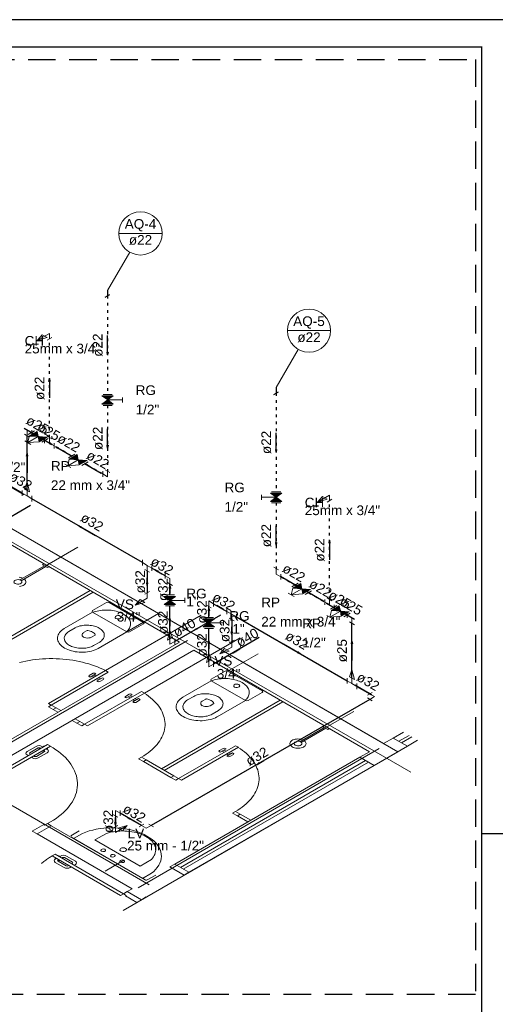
# Model space of a CAD drawing. Header units: millimetres. Extents: x -15 to 153, y -141 to 37.
# Tile 31 of 98: x 51 to 68, y -58 to -22. Entities that reach past the tile are written whole.
import ezdxf

# ---------------------------------------------------------------- set-up
doc = ezdxf.new("R2010")
doc.units = ezdxf.units.MM
doc.header["$MEASUREMENT"] = 0
doc.linetypes.add('DOT2', pattern=[3.175, 0, -3.175])
doc.linetypes.add('HIDDEN', pattern=[0.375, 0.25, -0.125])
doc.layers.get('0').update_dxf_attribs({"color": 5, "lineweight": 20})
for name, color, linetype, lineweight in [('AF-Conexões', 9, 'Continuous', 20), ('AF-Sentido tubo', 9, 'Continuous', 20), ('AF-Textos conexão', 7, 'Continuous', 20), ('AF-Textos tubo', 7, 'Continuous', 20), ('AF-Tubos', 4, 'Continuous', 30), ('AF-Tubos detalhe', 4, 'Continuous', 30), ('AQ-Colunas', 1, 'Continuous', 30), ('AQ-Conexões', 9, 'Continuous', 20), ('AQ-Indicação coluna', 5, 'Continuous', 20), ('AQ-Sentido tubo', 9, 'Continuous', 20), ('AQ-Textos coluna', 7, 'Continuous', 20), ('AQ-Textos conexão', 7, 'Continuous', 20), ('AQ-Textos tubo', 7, 'Continuous', 20), ('AQ-Tubos detalhe', 1, 'DOT2', 30), ('Simbolos', 5, 'Continuous', 20), ('Simbolos_int', 174, 'Continuous', 5)]:
    doc.layers.add(name, color=color, linetype=linetype, lineweight=lineweight)
for name, color, linetype in [('HACHURA', 8, 'Continuous'), ('XX-CARIMBO', 9, 'Continuous'), ('XX-FOLHA', 253, 'Continuous')]:
    doc.layers.add(name, color=color, linetype=linetype)
doc.styles.add('Arial', font='arial.ttf')
doc.dimstyles.get("Standard").update_dxf_attribs({"dimtxt": 0.18, "dimasz": 0.18, "dimexe": 0.18, "dimexo": 0.0625, "dimgap": 0.09, "dimtad": 0, "dimtih": 1, "dimtoh": 1, "dimdec": 4, "dimzin": 0, "dimdsep": 46, "dimtxsty": 'Standard', "dimcen": 0.09, "dimadec": 0, "dimazin": 0, "dimtfac": 1, "dimtdec": 4, "dimtofl": 0, "dimtmove": 0, "dimatfit": 3, "dimfxl": 1, "dimtolj": 1, "dimtzin": 0, "dimarcsym": 0})

# ---------------------------------------------------------------- blocks, each defined once
blk = doc.blocks.new('Aprovacao A-1_SC')
at = {"layer": 'XX-CARIMBO', "ltscale": 0.5}
blk.add_line((840, 594), (0, 594), dxfattribs=at)
at = {"layer": 'XX-FOLHA'}
for p, q in [((840, 594), (830, 594)), ((840, 297), (830, 297))]:
    blk.add_line(p, q, dxfattribs=at)
at = {"layer": 'XX-FOLHA', "ltscale": 0.5, "const_width": 0.5}
blk.add_lwpolyline([(25, 584), (25, 10), (830, 10), (830, 584), (25, 584)], dxfattribs=at)

msp = doc.modelspace()

# ---------------------------------------------------------------- hatches: boundary and pattern name
at = {"layer": 'Simbolos', "linetype": 'Continuous'}
for points in [[(53.667, -36.086), (54.079, -36.086), (53.874, -36.234)], [(53.874, -36.234), (53.667, -36.383), (54.079, -36.383)], [(51.338, -37.571), (51.302, -37.382), (51.011, -37.55)], [(51.665, -37.592), (51.374, -37.76), (51.338, -37.571)], [(52.8, -38.416), (52.764, -38.227), (52.473, -38.395)], [(53.128, -38.437), (52.837, -38.605), (52.8, -38.416)], [(60.019, -39.783), (60.226, -39.635), (59.815, -39.635)], [(60.226, -39.932), (59.815, -39.932), (60.019, -39.783)], [(60.952, -43.122), (60.916, -42.933), (60.625, -43.101)], [(55.941, -43.399), (56.353, -43.399), (56.148, -43.547)], [(61.28, -43.143), (60.989, -43.311), (60.952, -43.122)], [(56.148, -43.547), (55.941, -43.696), (56.353, -43.696)], [(62.363, -43.936), (62.326, -43.747), (62.035, -43.915)], [(62.69, -43.957), (62.399, -44.125), (62.363, -43.936)], [(57.362, -44.219), (57.773, -44.219), (57.568, -44.367)], [(57.568, -44.367), (57.362, -44.516), (57.773, -44.516)]]:
    msp.add_hatch(color=256, dxfattribs=at).paths.add_polyline_path(points)

# ---------------------------------------------------------------- linework, layer by layer
for p, q in [((63.942, -48.766), (43.412, -36.913)), ((43.412, -36.913), (64.462, -49.066)), ((64.929, -49.817), (42.995, -37.154)), ((56.494, -45.066), (50.086, -41.366)), ((51.591, -42.297), (52.788, -41.606)), ((55.393, -53.923), (34.671, -41.959)), ((51.567, -42.283), (50.671, -42.8)), ((51.615, -42.311), (50.72, -42.828)), ((51.551, -42.212), (51.497, -42.243)), ((51.497, -42.243), (51.684, -42.351)), ((51.684, -42.351), (51.738, -42.32)), ((53.238, -43.186), (48.908, -45.686)), ((53.342, -43.246), (49.012, -45.746)), ((53.325, -43.916), (53.827, -43.626)), ((53.931, -43.626), (55.178, -44.346)), ((53.325, -43.976), (52.285, -44.576)), ((54.572, -44.696), (53.325, -43.976)), ((53.792, -46.106), (57.286, -44.089)), ((54.572, -44.696), (55.732, -44.026)), ((55.178, -44.406), (54.676, -44.696)), ((52.459, -44.676), (52.684, -44.546)), ((53.126, -44.643), (52.989, -44.722)), ((53.28, -44.89), (53.416, -44.811)), ((54.572, -44.696), (53.533, -45.296)), ((56.782, -45.012), (47.024, -50.646)), ((48.354, -49.766), (56.494, -45.066)), ((48.354, -49.766), (56.494, -45.066)), ((53.359, -45.196), (53.584, -45.066)), ((55.213, -46.926), (58.706, -44.909)), ((48.873, -50.066), (57.014, -45.366)), ((63.423, -49.066), (57.014, -45.366)), ((58.261, -46.126), (59.365, -45.489)), ((51.714, -47.306), (53.792, -46.106)), ((51.818, -47.366), (53.896, -46.166)), ((53.203, -46.286), (53.342, -46.206)), ((53.238, -46.346), (53.203, -46.326)), ((53.238, -46.346), (53.446, -46.226)), ((53.377, -46.346), (53.307, -46.306)), ((53.446, -46.306), (53.377, -46.266)), ((53.446, -46.226), (53.411, -46.206)), ((53.896, -46.166), (53.792, -46.106)), ((57.655, -46.416), (58.157, -46.126)), ((58.261, -46.126), (59.508, -46.846)), ((53.481, -46.486), (53.688, -46.366)), ((53.55, -46.446), (53.481, -46.406)), ((53.515, -46.506), (53.481, -46.486)), ((53.619, -46.406), (53.55, -46.366)), ((53.584, -46.506), (53.723, -46.426)), ((53.723, -46.386), (53.688, -46.366)), ((57.655, -46.476), (56.616, -47.076)), ((58.902, -47.196), (57.655, -46.476)), ((53.03, -48.066), (55.109, -46.866)), ((53.134, -48.126), (55.213, -46.926)), ((54.52, -47.046), (54.658, -46.966)), ((54.554, -47.106), (54.762, -46.986)), ((54.693, -47.026), (54.762, -47.066)), ((54.728, -46.966), (54.762, -46.986)), ((55.109, -46.866), (55.213, -46.926)), ((56.789, -47.176), (57.014, -47.046)), ((59.508, -46.906), (59.006, -47.196)), ((51.818, -47.366), (51.714, -47.306)), ((51.818, -47.366), (51.714, -47.426)), ((51.991, -47.466), (51.818, -47.366)), ((54.52, -47.086), (54.554, -47.106)), ((54.624, -47.066), (54.693, -47.106)), ((54.797, -47.246), (55.005, -47.126)), ((54.797, -47.166), (54.866, -47.206)), ((54.797, -47.246), (54.832, -47.266)), ((54.866, -47.126), (54.935, -47.166)), ((54.901, -47.266), (55.039, -47.186)), ((55.005, -47.126), (55.039, -47.146)), ((60.166, -47.186), (55.836, -49.686)), ((60.27, -47.246), (55.94, -49.746)), ((57.456, -47.143), (57.319, -47.222)), ((57.61, -47.39), (57.747, -47.311)), ((58.902, -47.196), (57.863, -47.796)), ((51.887, -47.526), (51.714, -47.426)), ((51.991, -47.466), (51.887, -47.526)), ((51.887, -47.526), (52.06, -47.626)), ((51.991, -47.466), (52.164, -47.566)), ((57.689, -47.696), (57.915, -47.566)), ((61.81, -48.197), (62.852, -47.596)), ((52.753, -48.026), (52.58, -47.926)), ((52.857, -47.966), (52.684, -47.866)), ((52.857, -47.966), (52.753, -48.026)), ((52.753, -48.026), (52.926, -48.126)), ((52.857, -47.966), (53.03, -48.066)), ((53.03, -48.066), (52.926, -48.126)), ((53.03, -48.066), (53.134, -48.126)), ((61.77, -48.112), (61.716, -48.143)), ((61.786, -48.183), (60.89, -48.7)), ((61.834, -48.211), (60.939, -48.728)), ((61.716, -48.143), (61.904, -48.251)), ((61.904, -48.251), (61.957, -48.22)), ((64.289, -48.566), (64.664, -48.349)), ((49.185, -50.246), (51.679, -48.806)), ((51.679, -48.806), (51.783, -48.866)), ((56.46, -50.046), (58.538, -48.846)), ((58.538, -48.846), (58.642, -48.906)), ((63.942, -48.766), (64.289, -48.566)), ((64.808, -48.866), (64.289, -48.566)), ((64.808, -48.866), (65.184, -48.649)), ((51.783, -48.866), (49.289, -50.306)), ((50.936, -49.061), (51.267, -48.87)), ((50.979, -49.206), (50.936, -49.181)), ((51.066, -49.156), (50.979, -49.206)), ((51.04, -49.101), (51.336, -48.93)), ((51.066, -49.156), (51.04, -49.141)), ((51.272, -49.235), (51.568, -49.064)), ((51.341, -49.295), (51.672, -49.104)), ((51.367, -48.962), (51.414, -48.935)), ((51.388, -48.974), (51.367, -48.962)), ((51.416, -48.936), (51.406, -48.93)), ((51.503, -48.886), (51.475, -48.87)), ((51.492, -49.034), (51.513, -49.046)), ((51.546, -48.861), (51.503, -48.886)), ((51.513, -49.046), (51.56, -49.019)), ((51.565, -48.872), (51.546, -48.861)), ((51.558, -49.018), (51.568, -49.024)), ((51.688, -48.943), (51.645, -48.968)), ((51.645, -48.968), (51.672, -48.984)), ((51.669, -48.932), (51.688, -48.943)), ((64.462, -49.066), (54.434, -54.856)), ((63.782, -48.953), (54.992, -54.028)), ((56.564, -50.106), (58.642, -48.906)), ((57.949, -49.026), (58.088, -48.946)), ((57.949, -49.066), (57.984, -49.086)), ((57.984, -49.086), (58.192, -48.966)), ((58.053, -49.046), (58.122, -49.086)), ((58.122, -49.006), (58.192, -49.046)), ((58.157, -48.946), (58.192, -48.966)), ((58.226, -49.226), (58.434, -49.106)), ((58.226, -49.146), (58.296, -49.186)), ((58.296, -49.106), (58.365, -49.146)), ((58.33, -49.246), (58.469, -49.166)), ((58.434, -49.106), (58.469, -49.126)), ((63.076, -49.266), (63.423, -49.066)), ((63.596, -49.566), (64.808, -48.866)), ((51.177, -49.22), (51.09, -49.27)), ((51.09, -49.27), (51.134, -49.295)), ((51.177, -49.22), (51.203, -49.235)), ((55.109, -49.266), (55.005, -49.326)), ((55.178, -49.426), (55.005, -49.326)), ((55.282, -49.366), (55.109, -49.266)), ((55.282, -49.366), (55.178, -49.426)), ((56.183, -50.006), (55.178, -49.426)), ((56.286, -49.946), (55.282, -49.366)), ((56.321, -53.166), (63.076, -49.266)), ((56.841, -53.466), (63.596, -49.566)), ((58.226, -49.226), (58.261, -49.246)), ((63.596, -49.566), (63.076, -49.266)), ((56.286, -49.946), (56.183, -50.006)), ((56.183, -50.006), (56.356, -50.106)), ((56.286, -49.946), (56.46, -50.046)), ((56.46, -50.046), (56.356, -50.106)), ((56.46, -50.046), (56.564, -50.106)), ((58.538, -51.246), (58.434, -51.306)), ((58.607, -51.406), (58.434, -51.306)), ((58.711, -51.346), (58.538, -51.246)), ((58.711, -51.346), (58.607, -51.406)), ((59.092, -51.566), (58.711, -51.346)), ((51.575, -51.746), (51.679, -51.686)), ((51.679, -51.686), (51.818, -51.766)), ((58.988, -51.626), (58.607, -51.406)), ((51.125, -51.966), (51.541, -51.726)), ((51.298, -52.066), (51.125, -51.966)), ((51.298, -52.066), (51.818, -51.766)), ((54.762, -54.066), (51.298, -52.066)), ((51.541, -51.726), (51.575, -51.746)), ((55.282, -53.766), (51.818, -51.766)), ((52.528, -52.136), (52.84, -51.956)), ((52.957, -52.046), (52.63, -52.235)), ((53.411, -52.286), (53.827, -52.046)), ((55.247, -53.746), (52.528, -52.176)), ((55.057, -53.236), (53.411, -52.286)), ((51.956, -52.806), (51.852, -52.866)), ((51.852, -52.866), (54.347, -54.306)), ((51.967, -52.932), (51.946, -52.944)), ((51.946, -52.944), (51.989, -52.969)), ((54.451, -54.246), (51.956, -52.806)), ((51.989, -52.969), (51.963, -52.984)), ((52.292, -53.294), (51.963, -53.104)), ((52.074, -53.018), (52.064, -53.024)), ((52.36, -53.235), (52.064, -53.064)), ((52.071, -52.872), (52.09, -52.861)), ((52.121, -53.045), (52.074, -53.018)), ((52.09, -52.861), (52.133, -52.886)), ((52.142, -53.033), (52.121, -53.045)), ((52.133, -52.886), (52.159, -52.871)), ((52.218, -52.935), (52.228, -52.929)), ((52.266, -52.961), (52.22, -52.934)), ((52.246, -52.973), (52.266, -52.961)), ((52.594, -53.1), (52.298, -52.929)), ((52.696, -53.061), (52.367, -52.871)), ((52.566, -53.156), (52.594, -53.14)), ((52.566, -53.156), (52.653, -53.206)), ((54.468, -53.026), (53.777, -53.425)), ((55.057, -53.236), (55.472, -52.996)), ((52.457, -53.219), (52.429, -53.235)), ((52.457, -53.219), (52.544, -53.269)), ((52.544, -53.269), (52.5, -53.294)), ((52.653, -53.206), (52.696, -53.181)), ((55.472, -53.498), (55.145, -53.687)), ((56.321, -53.166), (56.148, -53.266)), ((56.668, -53.566), (56.148, -53.266)), ((56.841, -53.466), (56.321, -53.166)), ((56.841, -53.466), (56.668, -53.566)), ((55.317, -53.746), (55.628, -53.566)), ((54.451, -54.246), (54.589, -54.166)), ((54.589, -54.166), (54.762, -54.066)), ((55.109, -54.466), (54.589, -54.166)), ((54.347, -54.306), (54.451, -54.246)), ((54.554, -54.306), (54.451, -54.246)), ((54.52, -54.326), (54.554, -54.306)), ((54.935, -54.566), (54.52, -54.326)), ((55.109, -54.466), (54.935, -54.566)), ((55.109, -54.466), (55.282, -54.366))]:
    msp.add_line(p, q)
at = {"color": 1}
for p, q in [((64.496, -48.686), (64.872, -48.469)), ((64.6, -48.746), (64.976, -48.529)), ((56.529, -53.286), (63.284, -49.386)), ((56.633, -53.346), (63.388, -49.446))]:
    msp.add_line(p, q, dxfattribs=at)
for points in [[(50.78, -42.737), (50.739, -42.721), (50.694, -42.71), (50.646, -42.703)], [(50.7, -42.811), (50.659, -42.795), (50.611, -42.787), (50.561, -42.79), (50.516, -42.802), (50.481, -42.822), (50.46, -42.849), (50.455, -42.877), (50.468, -42.905), (50.497, -42.929), (50.538, -42.945), (50.586, -42.953), (50.636, -42.95), (50.681, -42.938), (50.716, -42.918), (50.737, -42.891), (50.741, -42.863), (50.729, -42.835), (50.7, -42.811)], [(50.663, -43.036), (50.71, -43.027), (50.754, -43.014), (50.794, -42.997), (50.828, -42.976), (50.855, -42.953), (50.876, -42.927), (50.888, -42.899), (50.892, -42.871), (50.888, -42.842), (50.876, -42.815), (50.856, -42.789), (50.829, -42.765)], [(53.931, -43.626), (53.879, -43.614), (53.827, -43.626)], [(53.325, -43.916), (53.303, -43.946), (53.325, -43.976)], [(53.324, -43.977), (53.351, -43.974), (53.376, -43.967)], [(54.589, -44.666), (54.619, -44.633), (54.646, -44.599), (54.668, -44.564), (54.685, -44.528), (54.698, -44.491), (54.706, -44.454), (54.71, -44.417), (54.709, -44.38), (54.703, -44.343), (54.692, -44.306), (54.677, -44.269), (54.657, -44.234), (54.633, -44.199), (54.604, -44.166), (54.571, -44.133), (54.535, -44.103), (54.494, -44.074), (54.45, -44.046), (54.403, -44.021), (54.352, -43.997), (54.299, -43.976), (54.243, -43.957), (54.185, -43.941), (54.125, -43.927), (54.064, -43.915), (54.001, -43.907), (53.937, -43.9), (53.873, -43.897), (53.808, -43.896), (53.743, -43.898), (53.679, -43.903), (53.616, -43.911), (53.553, -43.921), (53.493, -43.933), (53.433, -43.949), (53.376, -43.966)], [(54.329, -44.116), (54.288, -44.101), (54.239, -44.098), (54.193, -44.107), (54.158, -44.127), (54.142, -44.154), (54.147, -44.182), (54.173, -44.206), (54.215, -44.221), (54.264, -44.224), (54.31, -44.215), (54.345, -44.195), (54.361, -44.168), (54.355, -44.14), (54.329, -44.116)], [(53.583, -45.067), (53.618, -45.043), (53.65, -45.017), (53.677, -44.99), (53.701, -44.962), (53.72, -44.933), (53.735, -44.903), (53.745, -44.872), (53.751, -44.841), (53.752, -44.81), (53.749, -44.779), (53.741, -44.748), (53.729, -44.717), (53.712, -44.687), (53.69, -44.659), (53.665, -44.631), (53.636, -44.605), (53.602, -44.58), (53.566, -44.557), (53.526, -44.536), (53.483, -44.516), (53.437, -44.5), (53.389, -44.485), (53.34, -44.473), (53.288, -44.463), (53.235, -44.456), (53.182, -44.451), (53.128, -44.449), (53.073, -44.45), (53.02, -44.453), (52.966, -44.459), (52.914, -44.468), (52.863, -44.479), (52.815, -44.492), (52.768, -44.508), (52.724, -44.527), (52.682, -44.547)], [(55.178, -44.406), (55.2, -44.376), (55.178, -44.346)], [(52.285, -44.576), (52.236, -44.609), (52.191, -44.644), (52.152, -44.682), (52.119, -44.721), (52.091, -44.762), (52.07, -44.803), (52.055, -44.846), (52.046, -44.89), (52.044, -44.933), (52.049, -44.977), (52.059, -45.02), (52.076, -45.062), (52.1, -45.104), (52.129, -45.144), (52.164, -45.183), (52.205, -45.219), (52.251, -45.254), (52.303, -45.286), (52.358, -45.316), (52.418, -45.342), (52.482, -45.366), (52.549, -45.386), (52.618, -45.403), (52.69, -45.417), (52.764, -45.427), (52.838, -45.433), (52.914, -45.435), (52.989, -45.434), (53.065, -45.429), (53.139, -45.42), (53.211, -45.408), (53.282, -45.392), (53.349, -45.373), (53.414, -45.35), (53.475, -45.325), (53.532, -45.296)], [(52.46, -44.675), (52.425, -44.699), (52.394, -44.725), (52.366, -44.752), (52.342, -44.78), (52.323, -44.809), (52.308, -44.839), (52.298, -44.87), (52.292, -44.901), (52.291, -44.932), (52.294, -44.963), (52.302, -44.994), (52.315, -45.025), (52.332, -45.055), (52.353, -45.083), (52.378, -45.111), (52.408, -45.137), (52.441, -45.162), (52.477, -45.185), (52.517, -45.206), (52.56, -45.226), (52.606, -45.242), (52.654, -45.257), (52.704, -45.269), (52.755, -45.279), (52.808, -45.286), (52.861, -45.291), (52.916, -45.293), (52.97, -45.292), (53.024, -45.289), (53.077, -45.283), (53.129, -45.274), (53.18, -45.263), (53.229, -45.25), (53.275, -45.234), (53.319, -45.215), (53.361, -45.195)], [(52.988, -44.723), (52.961, -44.748), (52.945, -44.776), (52.94, -44.805), (52.947, -44.835), (52.966, -44.862), (52.996, -44.886)], [(52.993, -44.885), (53.035, -44.902), (53.083, -44.914), (53.134, -44.918), (53.186, -44.916), (53.235, -44.906), (53.279, -44.89)], [(53.149, -44.639), (53.136, -44.639), (53.126, -44.643)], [(53.421, -44.798), (53.403, -44.771), (53.379, -44.746), (53.351, -44.722), (53.317, -44.7), (53.28, -44.681), (53.239, -44.664), (53.194, -44.651), (53.148, -44.64)], [(53.416, -44.811), (53.423, -44.805), (53.423, -44.797)], [(54.587, -44.666), (54.575, -44.681), (54.57, -44.696)], [(54.572, -44.696), (54.624, -44.708), (54.676, -44.696)], [(53.791, -46.107), (53.697, -46.06), (53.6, -46.016), (53.499, -45.974), (53.396, -45.934), (53.29, -45.897), (53.181, -45.862), (53.069, -45.831), (52.956, -45.802), (52.84, -45.775), (52.723, -45.752), (52.604, -45.731), (52.483, -45.714), (52.362, -45.699), (52.239, -45.687), (52.116, -45.679), (51.992, -45.673), (51.868, -45.67), (51.744, -45.671), (51.62, -45.674), (51.496, -45.68), (51.373, -45.69), (51.251, -45.702), (51.129, -45.717), (51.009, -45.736), (50.891, -45.757), (50.774, -45.781), (50.659, -45.808)], [(53.203, -46.286), (53.189, -46.306), (53.203, -46.326)], [(53.411, -46.206), (53.377, -46.198), (53.342, -46.206)], [(58.261, -46.126), (58.209, -46.114), (58.157, -46.126)], [(53.515, -46.506), (53.55, -46.514), (53.584, -46.506)], [(53.723, -46.426), (53.737, -46.406), (53.723, -46.386)], [(57.655, -46.416), (57.633, -46.446), (57.655, -46.476)], [(57.654, -46.477), (57.682, -46.474), (57.706, -46.467)], [(58.919, -47.166), (58.95, -47.133), (58.976, -47.099), (58.998, -47.064), (59.015, -47.028), (59.028, -46.991), (59.036, -46.954), (59.04, -46.917), (59.039, -46.88), (59.033, -46.843), (59.022, -46.806), (59.007, -46.769), (58.987, -46.734), (58.963, -46.699), (58.934, -46.666), (58.902, -46.633), (58.865, -46.603), (58.824, -46.574), (58.78, -46.546), (58.733, -46.521), (58.683, -46.497), (58.629, -46.476), (58.573, -46.457), (58.515, -46.441), (58.455, -46.427), (58.394, -46.415), (58.331, -46.407), (58.267, -46.4), (58.203, -46.397), (58.138, -46.396), (58.073, -46.398), (58.009, -46.403), (57.946, -46.411), (57.883, -46.421), (57.823, -46.433), (57.764, -46.449), (57.707, -46.466)], [(58.659, -46.616), (58.618, -46.601), (58.569, -46.598), (58.523, -46.607), (58.488, -46.627), (58.472, -46.654), (58.477, -46.682), (58.504, -46.706), (58.545, -46.721), (58.594, -46.724), (58.64, -46.715), (58.675, -46.695), (58.691, -46.668), (58.686, -46.64), (58.659, -46.616)], [(54.52, -47.046), (54.505, -47.066), (54.52, -47.086)], [(54.728, -46.966), (54.693, -46.958), (54.658, -46.966)], [(55.107, -49.267), (55.193, -49.215), (55.275, -49.161), (55.353, -49.105), (55.427, -49.048), (55.496, -48.988), (55.561, -48.927), (55.622, -48.865), (55.678, -48.801), (55.729, -48.735), (55.776, -48.669), (55.818, -48.601), (55.854, -48.533), (55.886, -48.463), (55.912, -48.393), (55.934, -48.323), (55.95, -48.252), (55.961, -48.18), (55.967, -48.109), (55.967, -48.037), (55.963, -47.965), (55.953, -47.894), (55.938, -47.823), (55.917, -47.752), (55.892, -47.682), (55.861, -47.612), (55.826, -47.543), (55.785, -47.476), (55.74, -47.409), (55.69, -47.343), (55.635, -47.279), (55.575, -47.216), (55.511, -47.155), (55.442, -47.095), (55.369, -47.037), (55.292, -46.981), (55.211, -46.927)], [(57.913, -47.567), (57.948, -47.543), (57.98, -47.517), (58.007, -47.49), (58.031, -47.462), (58.05, -47.433), (58.065, -47.403), (58.075, -47.372), (58.081, -47.341), (58.082, -47.31), (58.079, -47.279), (58.071, -47.248), (58.059, -47.217), (58.042, -47.187), (58.021, -47.159), (57.995, -47.131), (57.966, -47.105), (57.933, -47.08), (57.896, -47.057), (57.856, -47.036), (57.813, -47.016), (57.768, -47), (57.72, -46.985), (57.67, -46.973), (57.618, -46.963), (57.565, -46.956), (57.512, -46.951), (57.458, -46.949), (57.404, -46.95), (57.35, -46.953), (57.296, -46.959), (57.244, -46.968), (57.194, -46.979), (57.145, -46.992), (57.098, -47.008), (57.054, -47.027), (57.013, -47.047)], [(59.508, -46.906), (59.53, -46.876), (59.508, -46.846)], [(54.832, -47.266), (54.866, -47.274), (54.901, -47.266)], [(55.039, -47.186), (55.054, -47.166), (55.039, -47.146)], [(56.615, -47.076), (56.566, -47.109), (56.521, -47.144), (56.482, -47.182), (56.449, -47.221), (56.422, -47.262), (56.4, -47.303), (56.385, -47.346), (56.377, -47.39), (56.374, -47.433), (56.379, -47.477), (56.389, -47.52), (56.407, -47.562), (56.43, -47.604), (56.459, -47.644), (56.495, -47.683), (56.535, -47.719), (56.582, -47.754), (56.633, -47.786), (56.688, -47.816), (56.748, -47.842), (56.812, -47.866), (56.879, -47.886), (56.948, -47.903), (57.02, -47.917), (57.094, -47.927), (57.169, -47.933), (57.244, -47.935), (57.32, -47.934), (57.395, -47.929), (57.469, -47.92), (57.541, -47.908), (57.612, -47.892), (57.679, -47.873), (57.744, -47.85), (57.805, -47.825), (57.862, -47.796)], [(56.79, -47.175), (56.755, -47.199), (56.724, -47.225), (56.696, -47.252), (56.673, -47.28), (56.653, -47.309), (56.638, -47.339), (56.628, -47.37), (56.622, -47.401), (56.621, -47.432), (56.624, -47.463), (56.632, -47.494), (56.645, -47.525), (56.662, -47.555), (56.683, -47.583), (56.708, -47.611), (56.738, -47.637), (56.771, -47.662), (56.808, -47.685), (56.847, -47.706), (56.89, -47.726), (56.936, -47.742), (56.984, -47.757), (57.034, -47.769), (57.085, -47.779), (57.138, -47.786), (57.192, -47.791), (57.246, -47.793), (57.3, -47.792), (57.354, -47.789), (57.407, -47.783), (57.459, -47.774), (57.51, -47.763), (57.559, -47.75), (57.605, -47.734), (57.649, -47.715), (57.691, -47.695)], [(57.319, -47.223), (57.291, -47.248), (57.275, -47.276), (57.27, -47.305), (57.277, -47.335), (57.296, -47.362), (57.326, -47.386)], [(57.323, -47.385), (57.365, -47.402), (57.413, -47.414), (57.464, -47.418), (57.516, -47.416), (57.565, -47.406), (57.609, -47.39)], [(57.479, -47.139), (57.466, -47.139), (57.456, -47.143)], [(57.752, -47.298), (57.733, -47.271), (57.709, -47.246), (57.681, -47.222), (57.647, -47.2), (57.61, -47.181), (57.569, -47.164), (57.525, -47.151), (57.478, -47.14)], [(57.747, -47.311), (57.753, -47.305), (57.753, -47.297)], [(58.917, -47.166), (58.905, -47.181), (58.9, -47.196)], [(58.902, -47.196), (58.954, -47.208), (59.006, -47.196)], [(51.475, -48.87), (51.427, -48.852), (51.371, -48.845), (51.315, -48.852), (51.267, -48.87)], [(61, -48.637), (60.958, -48.621), (60.913, -48.61), (60.865, -48.603), (60.816, -48.6), (60.767, -48.603), (60.719, -48.61), (60.675, -48.622), (60.634, -48.638), (60.598, -48.657), (60.568, -48.68), (60.546, -48.705), (60.531, -48.733), (60.524, -48.761), (60.525, -48.789), (60.535, -48.817), (60.553, -48.844), (60.578, -48.868), (60.61, -48.89), (60.647, -48.908), (60.69, -48.923), (60.736, -48.933), (60.784, -48.939), (60.834, -48.939), (60.882, -48.936), (60.929, -48.927), (60.973, -48.914), (61.013, -48.897), (61.047, -48.876), (61.074, -48.853), (61.095, -48.827), (61.107, -48.799), (61.111, -48.771), (61.108, -48.742), (61.095, -48.715), (61.076, -48.689), (61.048, -48.665)], [(60.919, -48.711), (60.878, -48.695), (60.83, -48.687), (60.78, -48.69), (60.735, -48.702), (60.7, -48.722), (60.679, -48.749), (60.675, -48.777), (60.687, -48.805), (60.716, -48.829), (60.757, -48.845), (60.805, -48.853), (60.855, -48.85), (60.9, -48.838), (60.935, -48.818), (60.956, -48.791), (60.961, -48.763), (60.948, -48.735), (60.919, -48.711)], [(50.936, -49.061), (50.904, -49.089), (50.893, -49.121), (50.904, -49.153), (50.936, -49.181)], [(51.04, -49.101), (51.026, -49.121), (51.04, -49.141)], [(51.406, -48.93), (51.371, -48.922), (51.336, -48.93)], [(51.568, -49.064), (51.583, -49.044), (51.568, -49.024)], [(51.672, -49.104), (51.704, -49.076), (51.715, -49.044), (51.704, -49.012), (51.672, -48.984)], [(51.678, -51.687), (51.787, -51.626), (51.892, -51.563), (51.991, -51.497), (52.086, -51.428), (52.174, -51.357), (52.258, -51.284), (52.335, -51.209), (52.407, -51.132), (52.472, -51.053), (52.532, -50.972), (52.585, -50.89), (52.631, -50.807), (52.671, -50.722), (52.705, -50.637), (52.732, -50.551), (52.752, -50.464), (52.765, -50.377), (52.772, -50.29), (52.772, -50.202), (52.765, -50.115), (52.751, -50.027), (52.731, -49.941), (52.703, -49.855), (52.67, -49.769), (52.629, -49.685), (52.582, -49.602), (52.529, -49.52), (52.469, -49.439), (52.403, -49.36), (52.331, -49.283), (52.254, -49.208), (52.17, -49.135), (52.081, -49.064), (51.986, -48.996), (51.887, -48.93), (51.782, -48.867)], [(57.949, -49.026), (57.935, -49.046), (57.949, -49.066)], [(58.157, -48.946), (58.122, -48.938), (58.088, -48.946)], [(58.469, -49.166), (58.483, -49.146), (58.469, -49.126)], [(58.536, -51.247), (58.622, -51.195), (58.704, -51.141), (58.782, -51.085), (58.856, -51.028), (58.926, -50.968), (58.991, -50.907), (59.051, -50.845), (59.108, -50.781), (59.159, -50.715), (59.205, -50.649), (59.247, -50.581), (59.284, -50.513), (59.315, -50.443), (59.342, -50.373), (59.363, -50.303), (59.379, -50.232), (59.39, -50.16), (59.396, -50.089), (59.397, -50.017), (59.392, -49.945), (59.382, -49.874), (59.367, -49.803), (59.347, -49.732), (59.321, -49.662), (59.291, -49.592), (59.255, -49.523), (59.215, -49.456), (59.169, -49.389), (59.119, -49.323), (59.064, -49.259), (59.004, -49.196), (58.94, -49.135), (58.871, -49.075), (58.799, -49.017), (58.721, -48.961), (58.64, -48.907)], [(51.134, -49.295), (51.181, -49.313), (51.238, -49.32), (51.294, -49.313), (51.341, -49.295)], [(51.203, -49.235), (51.238, -49.243), (51.272, -49.235)], [(58.261, -49.246), (58.296, -49.254), (58.33, -49.246)], [(55.472, -53.498), (55.553, -53.43), (55.625, -53.359), (55.686, -53.285), (55.738, -53.208), (55.778, -53.129), (55.808, -53.048), (55.826, -52.967), (55.833, -52.884), (55.829, -52.802), (55.814, -52.72), (55.787, -52.639), (55.749, -52.56), (55.7, -52.482), (55.641, -52.407), (55.572, -52.335), (55.493, -52.266), (55.404, -52.202), (55.308, -52.141), (55.203, -52.085), (55.091, -52.034), (54.972, -51.989), (54.847, -51.949), (54.717, -51.915), (54.583, -51.886), (54.445, -51.865), (54.305, -51.849), (54.163, -51.84), (54.021, -51.838), (53.878, -51.842), (53.736, -51.852), (53.597, -51.869), (53.46, -51.893), (53.327, -51.922), (53.198, -51.958), (53.075, -52), (52.957, -52.046)], [(55.471, -52.997), (55.511, -52.952), (55.545, -52.906), (55.574, -52.858), (55.596, -52.81), (55.612, -52.76), (55.622, -52.71), (55.626, -52.66), (55.624, -52.61), (55.615, -52.56), (55.6, -52.51), (55.579, -52.462), (55.552, -52.414), (55.519, -52.367), (55.48, -52.322), (55.436, -52.279), (55.386, -52.238), (55.331, -52.198), (55.272, -52.162), (55.208, -52.127), (55.141, -52.096), (55.069, -52.067), (54.994, -52.042), (54.916, -52.019), (54.835, -52), (54.753, -51.985), (54.668, -51.972), (54.582, -51.964), (54.496, -51.959), (54.409, -51.957), (54.322, -51.959), (54.235, -51.965), (54.15, -51.975), (54.066, -51.988), (53.983, -52.004), (53.903, -52.024), (53.826, -52.047)], [(53.775, -52.626), (53.728, -52.612), (53.675, -52.617), (53.638, -52.639), (53.63, -52.669), (53.654, -52.696), (53.701, -52.71), (53.753, -52.705), (53.791, -52.683), (53.799, -52.653), (53.775, -52.626)], [(54.528, -52.591), (54.486, -52.575), (54.435, -52.57), (54.386, -52.578), (54.347, -52.596), (54.324, -52.623), (54.321, -52.652), (54.339, -52.68), (54.375, -52.7), (54.423, -52.711), (54.474, -52.709), (54.519, -52.696), (54.551, -52.673), (54.564, -52.645), (54.556, -52.616), (54.528, -52.591)], [(51.852, -52.866), (51.816, -52.887), (51.781, -52.908), (51.746, -52.93), (51.712, -52.952), (51.678, -52.974), (51.645, -52.997), (51.612, -53.02), (51.581, -53.043), (51.549, -53.066), (51.519, -53.09), (51.489, -53.114), (51.459, -53.138)], [(51.963, -52.984), (51.931, -53.012), (51.92, -53.044), (51.931, -53.076), (51.963, -53.104)], [(52.064, -53.024), (52.049, -53.044), (52.064, -53.064)], [(52.367, -52.871), (52.319, -52.853), (52.263, -52.846), (52.207, -52.853), (52.159, -52.871)], [(52.298, -52.929), (52.263, -52.921), (52.228, -52.929)], [(52.594, -53.14), (52.608, -53.12), (52.594, -53.1)], [(52.696, -53.181), (52.728, -53.153), (52.739, -53.121), (52.728, -53.089), (52.696, -53.061)], [(54.121, -52.826), (54.074, -52.812), (54.022, -52.817), (53.984, -52.839), (53.976, -52.869), (54, -52.896), (54.047, -52.91), (54.1, -52.905), (54.137, -52.883), (54.145, -52.853), (54.121, -52.826)], [(54.468, -53.026), (54.421, -53.012), (54.368, -53.017), (54.331, -53.039), (54.323, -53.069), (54.347, -53.096), (54.394, -53.11), (54.446, -53.105), (54.484, -53.083), (54.492, -53.053), (54.468, -53.026)], [(52.292, -53.294), (52.34, -53.312), (52.396, -53.319), (52.453, -53.312), (52.5, -53.294)], [(52.36, -53.235), (52.395, -53.243), (52.429, -53.235)], [(55.247, -53.746), (55.282, -53.754), (55.317, -53.746)]]:
    msp.add_lwpolyline(points)
at = {"layer": 'AF-Conexões', "linetype": 'Continuous'}
for p, q in [((51.748, -33.807), (51.315, -34.057)), ((51.488, -33.857), (51.315, -34.057)), ((51.661, -33.957), (51.315, -34.057)), ((51.488, -33.857), (51.661, -33.957)), ((51.661, -34.057), (51.834, -33.957)), ((51.748, -33.807), (51.748, -34.007)), ((50.932, -37.336), (50.932, -37.536)), ((50.932, -37.336), (51.105, -37.436)), ((51.105, -37.336), (51.105, -37.536)), ((51.019, -37.586), (50.845, -37.486)), ((51.574, -37.607), (51.574, -37.807)), ((51.748, -37.807), (51.574, -37.707)), ((51.834, -37.657), (51.661, -37.557)), ((51.748, -37.807), (51.748, -37.607)), ((51.748, -37.807), (51.921, -37.907)), ((51.921, -37.807), (51.921, -38.007)), ((50.845, -39.486), (50.932, -39.236)), ((51.019, -39.586), (50.845, -39.486)), ((51.019, -39.586), (50.932, -39.236)), ((50.759, -39.536), (50.759, -39.736)), ((50.932, -39.736), (50.759, -39.636)), ((50.932, -39.736), (50.932, -39.536)), ((50.932, -39.736), (51.105, -39.836)), ((51.105, -39.736), (51.105, -39.936)), ((61.967, -39.707), (61.534, -39.957)), ((61.707, -39.757), (61.534, -39.957)), ((61.88, -39.857), (61.534, -39.957)), ((61.707, -39.757), (61.88, -39.857)), ((61.88, -39.957), (62.053, -39.857)), ((61.967, -39.707), (61.967, -39.907)), ((55.142, -42.067), (55.142, -42.267)), ((55.316, -42.267), (55.142, -42.167)), ((55.316, -42.267), (55.489, -42.367)), ((55.316, -42.267), (55.316, -42.467)), ((55.489, -42.267), (55.489, -42.467)), ((55.402, -42.517), (55.229, -42.417)), ((55.974, -42.547), (55.974, -42.747)), ((56.147, -42.747), (55.974, -42.647)), ((56.234, -42.997), (56.06, -42.897)), ((56.147, -42.747), (56.147, -42.947)), ((55.229, -43.317), (55.402, -43.217)), ((55.316, -43.467), (55.316, -43.267)), ((62.053, -43.557), (61.88, -43.457)), ((55.316, -43.467), (54.883, -43.717)), ((55.056, -43.517), (54.883, -43.717)), ((55.229, -43.617), (54.883, -43.717)), ((55.056, -43.517), (55.229, -43.617)), ((57.654, -43.817), (57.481, -43.717)), ((57.567, -43.567), (57.567, -43.767)), ((57.567, -43.567), (57.74, -43.667)), ((57.74, -43.567), (57.74, -43.767)), ((61.793, -43.507), (61.793, -43.707)), ((61.967, -43.707), (61.793, -43.607)), ((61.967, -43.707), (61.967, -43.507)), ((61.967, -43.707), (62.14, -43.807)), ((62.14, -43.707), (62.14, -43.907)), ((58.225, -43.847), (58.225, -44.047)), ((58.399, -44.047), (58.225, -43.947)), ((58.399, -44.047), (58.399, -44.247)), ((58.399, -44.047), (58.572, -44.147)), ((58.572, -44.047), (58.572, -44.247)), ((62.614, -43.981), (62.614, -44.181)), ((62.787, -44.181), (62.614, -44.081)), ((62.787, -44.181), (62.787, -44.381)), ((58.485, -44.297), (58.312, -44.197)), ((62.874, -44.431), (62.701, -44.331)), ((56.06, -44.997), (56.147, -44.647)), ((56.06, -44.997), (56.234, -44.897)), ((56.234, -44.897), (56.147, -44.647)), ((56.147, -45.147), (56.147, -44.947)), ((56.147, -45.147), (56.32, -45.047)), ((56.32, -44.947), (56.32, -45.147)), ((57.481, -45.817), (57.567, -45.467)), ((57.654, -45.717), (57.567, -45.467)), ((57.481, -45.817), (57.654, -45.717)), ((57.567, -45.967), (57.567, -45.767)), ((57.567, -45.967), (57.74, -45.867)), ((57.74, -45.767), (57.74, -45.967)), ((62.701, -46.331), (62.787, -46.081)), ((62.874, -46.431), (62.701, -46.331)), ((62.874, -46.431), (62.787, -46.081)), ((62.614, -46.381), (62.614, -46.581)), ((62.787, -46.581), (62.614, -46.481)), ((62.787, -46.581), (62.787, -46.381)), ((62.787, -46.581), (62.96, -46.681)), ((62.96, -46.581), (62.96, -46.781)), ((63.348, -47.005), (63.521, -46.905)), ((63.608, -47.055), (63.434, -46.955)), ((63.608, -47.055), (63.434, -47.155)), ((63.348, -47.105), (63.521, -47.205)), ((54.241, -51.458), (54.067, -51.358)), ((54.154, -51.208), (54.327, -51.308)), ((54.154, -51.208), (54.154, -51.408)), ((54.327, -51.208), (54.327, -51.408)), ((55.024, -51.81), (55.197, -51.71)), ((55.371, -51.71), (55.544, -51.81)), ((54.067, -51.858), (54.241, -51.758)), ((54.154, -52.008), (54.587, -51.758)), ((54.154, -52.008), (54.154, -51.808)), ((54.241, -51.858), (54.587, -51.758)), ((54.241, -51.858), (54.414, -51.958)), ((54.414, -51.958), (54.587, -51.758)), ((55.284, -51.86), (55.111, -51.76)), ((55.284, -51.86), (55.457, -51.76))]:
    msp.add_line(p, q, dxfattribs=at)
at = {"layer": 'AF-Textos conexão', "linetype": 'Continuous'}
for p, q in [((58.399, -45.247), (57.966, -45.497)), ((58.312, -45.097), (58.485, -44.997)), ((58.399, -45.247), (58.399, -45.047)), ((58.139, -45.297), (57.966, -45.497)), ((58.312, -45.397), (57.966, -45.497)), ((58.139, -45.297), (58.312, -45.397))]:
    msp.add_line(p, q, dxfattribs=at)
at = {"layer": 'AF-Tubos'}
for p, q in [((51.058, -40.085), (49.392, -41.047)), ((57.986, -44.085), (56.32, -45.047)), ((59.407, -44.905), (57.74, -45.867))]:
    msp.add_line(p, q, dxfattribs=at)
at = {"layer": 'AF-Tubos detalhe'}
for p, q in [((50.932, -39.536), (50.932, -37.536)), ((51.105, -37.436), (51.093, -37.429)), ((51.583, -37.712), (51.574, -37.707)), ((50.759, -39.636), (50.289, -39.365)), ((55.142, -42.167), (51.105, -39.836)), ((55.974, -42.647), (55.489, -42.367)), ((55.316, -42.467), (55.316, -43.267)), ((56.147, -43.347), (56.147, -42.947)), ((56.147, -44.947), (56.147, -43.747)), ((57.567, -44.167), (57.567, -43.767)), ((57.74, -43.667), (58.225, -43.947)), ((62.117, -43.794), (62.14, -43.807)), ((58.572, -44.147), (62.614, -46.481)), ((62.614, -44.081), (62.608, -44.077)), ((58.399, -44.247), (58.399, -45.047)), ((62.787, -46.381), (62.787, -44.381)), ((57.567, -45.767), (57.567, -44.567)), ((62.96, -46.681), (63.434, -46.955)), ((63.434, -47.155), (55.457, -51.76)), ((55.111, -51.76), (54.327, -51.308)), ((54.154, -51.408), (54.154, -51.808))]:
    msp.add_line(p, q, dxfattribs=at)
at = {"layer": 'AQ-Colunas', "linetype": 'Continuous'}
for p, q in [((53.873, -32.234), (53.873, -32.434)), ((53.786, -32.484), (53.959, -32.384)), ((60.02, -35.783), (60.02, -35.983)), ((59.934, -36.033), (60.107, -35.933))]:
    msp.add_line(p, q, dxfattribs=at)
at = {"layer": 'AQ-Conexões', "linetype": 'Continuous'}
for p, q in [((53.959, -38.884), (53.786, -38.784)), ((53.7, -38.834), (53.7, -39.034)), ((53.873, -39.034), (53.7, -38.934)), ((53.873, -39.034), (53.873, -38.834)), ((60.107, -42.433), (59.934, -42.333)), ((60.02, -42.583), (60.02, -42.383)), ((60.02, -42.583), (60.194, -42.683)), ((60.194, -42.583), (60.194, -42.783))]:
    msp.add_line(p, q, dxfattribs=at)
at = {"layer": 'AQ-Indicação coluna'}
for p, q in [((54.283, -30.156), (55.863, -30.156)), ((53.873, -32.234), (54.678, -30.84)), ((60.43, -33.705), (62.01, -33.705)), ((60.02, -35.783), (60.825, -34.389))]:
    msp.add_line(p, q, dxfattribs=at)
for centre in [(55.073, -30.156), (61.22, -33.705)]:
    msp.add_circle(centre, 0.79, dxfattribs=at)
at = {"layer": 'AQ-Tubos detalhe', "ltscale": 0.05}
for p, q in [((53.873, -32.434), (53.873, -36.034)), ((51.748, -37.607), (51.748, -34.007)), ((60.02, -35.983), (60.02, -39.583)), ((53.873, -36.434), (53.873, -38.834)), ((52.555, -38.275), (51.921, -37.907)), ((53.699, -38.934), (53.046, -38.558)), ((60.02, -39.984), (60.02, -42.383)), ((61.967, -43.507), (61.967, -39.907)), ((60.194, -42.683), (60.707, -42.98)), ((61.197, -43.263), (61.793, -43.607))]:
    msp.add_line(p, q, dxfattribs=at)
at = {"layer": 'HACHURA', "linetype": 'HIDDEN', "ltscale": 4}
msp.add_lwpolyline([(34.473, -23.807), (67.295, -23.807), (67.295, -57.919), (34.473, -57.919)], close=True, dxfattribs=at)
at = {"layer": 'Simbolos'}
for p, q in [((53.667, -36.086), (54.079, -36.086)), ((53.667, -36.086), (53.874, -36.234)), ((53.667, -36.383), (53.874, -36.234)), ((54.079, -36.086), (53.873, -36.234)), ((53.874, -36.234), (54.412, -36.234)), ((54.079, -36.383), (53.874, -36.234)), ((54.412, -36.323), (54.412, -36.145)), ((53.667, -36.383), (54.079, -36.383)), ((50.958, -37.79), (51.011, -37.55)), ((51.338, -37.571), (50.958, -37.79)), ((51.21, -37.362), (50.978, -37.496)), ((51.302, -37.382), (51.011, -37.55)), ((51.011, -37.55), (51.338, -37.571)), ((51.302, -37.382), (51.338, -37.571)), ((51.665, -37.592), (51.338, -37.571)), ((51.374, -37.76), (51.339, -37.57)), ((51.665, -37.592), (51.374, -37.76)), ((51.7, -37.645), (51.468, -37.779)), ((50.849, -37.727), (51.067, -37.853)), ((50.958, -37.79), (51.374, -37.76)), ((52.42, -38.636), (52.473, -38.395)), ((52.8, -38.416), (52.42, -38.636)), ((52.764, -38.227), (52.473, -38.395)), ((52.473, -38.395), (52.8, -38.416)), ((52.764, -38.227), (52.8, -38.416)), ((53.128, -38.437), (52.8, -38.416)), ((52.837, -38.605), (52.801, -38.416)), ((52.311, -38.573), (52.529, -38.699)), ((52.42, -38.636), (52.837, -38.605)), ((53.128, -38.437), (52.837, -38.605)), ((59.481, -39.694), (59.481, -39.872)), ((60.019, -39.783), (59.481, -39.783)), ((60.226, -39.635), (59.815, -39.635)), ((59.815, -39.635), (60.019, -39.783)), ((59.815, -39.932), (60.02, -39.783)), ((60.226, -39.635), (60.019, -39.783)), ((60.226, -39.932), (60.019, -39.783)), ((60.226, -39.932), (59.815, -39.932)), ((60.572, -43.341), (60.625, -43.101)), ((60.916, -42.933), (60.625, -43.101)), ((60.625, -43.101), (60.952, -43.122)), ((60.916, -42.933), (60.952, -43.122)), ((55.941, -43.399), (56.353, -43.399)), ((55.941, -43.399), (56.148, -43.547)), ((55.982, -43.347), (56.311, -43.347)), ((56.353, -43.399), (56.147, -43.547)), ((56.686, -43.636), (56.686, -43.458)), ((60.463, -43.278), (60.681, -43.404)), ((60.952, -43.122), (60.572, -43.341)), ((60.572, -43.341), (60.989, -43.311)), ((61.28, -43.143), (60.952, -43.122)), ((60.989, -43.311), (60.953, -43.121)), ((61.28, -43.143), (60.989, -43.311)), ((55.941, -43.696), (56.148, -43.547)), ((55.941, -43.696), (56.353, -43.696)), ((55.982, -43.747), (56.311, -43.747)), ((56.148, -43.547), (56.686, -43.547)), ((56.353, -43.696), (56.148, -43.547)), ((62.234, -43.727), (62.002, -43.861)), ((62.326, -43.747), (62.035, -43.915)), ((62.326, -43.747), (62.363, -43.936)), ((57.402, -44.167), (57.731, -44.167)), ((61.873, -44.092), (62.091, -44.218)), ((61.982, -44.155), (62.035, -43.915)), ((62.363, -43.936), (61.982, -44.155)), ((61.982, -44.155), (62.399, -44.125)), ((62.035, -43.915), (62.363, -43.936)), ((62.399, -44.125), (62.363, -43.935)), ((62.69, -43.957), (62.363, -43.936)), ((62.69, -43.957), (62.399, -44.125)), ((62.725, -44.01), (62.492, -44.144)), ((57.362, -44.219), (57.773, -44.219)), ((57.362, -44.219), (57.568, -44.367)), ((57.362, -44.516), (57.568, -44.367)), ((57.362, -44.516), (57.773, -44.516)), ((57.773, -44.219), (57.567, -44.367)), ((57.568, -44.367), (58.106, -44.367)), ((57.773, -44.516), (57.568, -44.367)), ((58.106, -44.456), (58.106, -44.278)), ((57.402, -44.567), (57.731, -44.567))]:
    msp.add_line(p, q, dxfattribs=at)
at = {"layer": 'Simbolos_int'}
for p, q in [((53.707, -36.034), (54.037, -36.034)), ((53.707, -36.434), (54.037, -36.434)), ((52.672, -38.207), (52.44, -38.341)), ((53.162, -38.49), (52.93, -38.624)), ((60.186, -39.583), (59.856, -39.583)), ((60.186, -39.984), (59.856, -39.984)), ((60.824, -42.913), (60.592, -43.047)), ((61.314, -43.196), (61.082, -43.33))]:
    msp.add_line(p, q, dxfattribs=at)

# ---------------------------------------------------------------- block references
at = {"xscale": 0.1, "yscale": 0.1, "zscale": 0.1}
msp.add_blockref('Aprovacao A-1_SC', (-15.483, -81.76), dxfattribs=at)

# ---------------------------------------------------------------- texts
at = {"layer": 'AF-Textos conexão', "char_height": 0.353, "attachment_point": 7, "line_spacing_factor": 0.798, "style": 'Arial'}
for s, insert, width in [('25mm x 3/4"', (50.845, -34.54), 4.6596), ('CH', (50.845, -34.258), 0.8472), ('1/2"', (50.012, -38.865), 1.6944), ('CH', (61.064, -40.158), 0.8472), ('25mm x 3/4"', (61.064, -40.44), 4.6596), ('RG', (56.744, -43.477), 0.8472), ('VS', (54.172, -43.87), 0.8472), ('1"', (56.744, -43.759), 0.8472), ('3/4"', (54.207, -44.322), 1.6944), ('RG', (58.313, -44.295), 0.8472), ('RP', (60.972, -44.562), 0.8472), ('1"', (58.423, -44.763), 0.8472), ('1/2"', (60.972, -45.268), 1.6944), ('VS', (57.766, -45.928), 0.8472), ('3/4"', (57.858, -46.405), 1.6944), ('LV', (54.605, -52.224), 0.8472), ('25 mm - 1/2"', (54.581, -52.674), 5.0832)]:
    msp.add_mtext(s, dxfattribs=dict(at, insert=insert, width=width))
at = {"layer": 'AF-Textos conexão', "char_height": 0.353, "width": 1.2708, "attachment_point": 8, "line_spacing_factor": 0.798, "style": 'Arial'}
for s, insert, rotation in [('ø32', (55.767, -42.445), 329.9999), ('ø32', (55.245, -42.867), 90.0002), ('ø32', (56.076, -43.147), 90.0002), ('ø32', (58.019, -43.745), 329.9999), ('ø32', (57.497, -43.967), 90.0002), ('ø32', (56.076, -44.347), 90.0002), ('ø40', (56.762, -44.697), 30.0001), ('ø32', (58.328, -44.647), 90.0002), ('ø40', (59.059, -45.059), 30.0001), ('ø32', (57.497, -45.167), 90.0002), ('ø32', (59.41, -49.396), 30.0001), ('ø32', (54.755, -51.472), 329.9999), ('ø32', (54.083, -51.608), 90.0002)]:
    msp.add_mtext(s, dxfattribs=dict(at, insert=insert, rotation=rotation))
at = {"layer": 'AF-Textos tubo', "char_height": 0.353, "width": 1.2708, "attachment_point": 8, "line_spacing_factor": 0.798, "style": 'Arial'}
for s, insert, rotation in [('ø25', (51.224, -37.3), 329.9999), ('ø25', (51.631, -37.536), 329.9999), ('ø32', (50.613, -39.347), 329.9999), ('ø32', (53.212, -40.848), 329.9999), ('ø25', (62.253, -43.668), 329.9999), ('ø25', (62.664, -43.905), 329.9999), ('ø32', (60.682, -45.161), 329.9999), ('ø25', (62.611, -45.38), 90.0002), ('ø32', (63.286, -46.664), 329.9999)]:
    msp.add_mtext(s, dxfattribs=dict(at, insert=insert, rotation=rotation))
at = {"layer": 'AQ-Textos coluna', "char_height": 0.353, "attachment_point": 8, "line_spacing_factor": 0.798, "style": 'Arial'}
for s, insert, width in [('AQ-4', (55.072, -30.085), 1.6944), ('ø22', (55.072, -30.579), 1.2708), ('AQ-5', (61.22, -33.634), 1.6944), ('ø22', (61.22, -34.129), 1.2708)]:
    msp.add_mtext(s, dxfattribs=dict(at, insert=insert, width=width))
at = {"layer": 'AQ-Textos conexão', "char_height": 0.353, "attachment_point": 7, "line_spacing_factor": 0.798, "style": 'Arial'}
for s, insert, width in [('RG', (54.896, -36.058), 0.8472), ('1/2"', (54.896, -36.764), 1.6944), ('RP', (51.802, -38.816), 0.8472), ('22 mm x 3/4"', (51.802, -39.522), 5.0832), ('RG', (58.137, -39.607), 0.8472), ('1/2"', (58.137, -40.313), 1.6944), ('RP', (59.477, -43.797), 0.8472), ('22 mm x 3/4"', (59.477, -44.503), 5.0832)]:
    msp.add_mtext(s, dxfattribs=dict(at, insert=insert, width=width))
at = {"layer": 'AQ-Textos tubo', "char_height": 0.353, "width": 1.2708, "attachment_point": 8, "line_spacing_factor": 0.798, "style": 'Arial'}
for insert, rotation in [((53.696, -34.234), 90.0002), ((51.571, -35.807), 90.0002), ((53.696, -37.634), 90.0002), ((52.363, -37.959), 329.9369), ((59.844, -37.783), 90.0002), ((53.425, -38.572), 330.063), ((59.844, -41.183), 90.0002), ((61.79, -41.707), 90.0002), ((60.575, -42.699), 329.9999), ((61.548, -43.261), 329.9999)]:
    msp.add_mtext('ø22', dxfattribs=dict(at, insert=insert, rotation=rotation))

# ---------------------------------------------------------------- leaders
at = {"layer": 'AF-Sentido tubo'}
for points in [[(51.441, -37.63), (50.829, -37.277)], [(51.849, -37.865), (51.237, -37.512)], [(50.932, -38.183), (50.932, -38.889)], [(50.218, -39.324), (50.83, -39.677)], [(52.818, -40.825), (53.429, -41.178)], [(55.316, -43.008), (55.316, -42.726)], [(55.609, -42.436), (55.854, -42.578)], [(56.147, -43.006), (56.147, -43.288)], [(58.105, -43.878), (57.861, -43.736)], [(61.859, -43.645), (62.47, -43.998)], [(57.567, -43.826), (57.567, -44.108)], [(62.269, -43.882), (62.881, -44.235)], [(56.147, -44.206), (56.147, -44.488)], [(57.031, -44.637), (57.276, -44.495)], [(58.399, -44.788), (58.399, -44.506)], [(57.567, -45.026), (57.567, -45.308)], [(60.899, -45.49), (60.287, -45.137)], [(62.787, -45.028), (62.787, -45.734)], [(58.451, -45.457), (58.696, -45.315)], [(63.503, -46.994), (62.892, -46.641)], [(59.324, -49.528), (59.568, -49.387)], [(54.154, -51.749), (54.154, -51.467)], [(54.597, -51.463), (54.841, -51.605)]]:
    msp.add_leader(points, dimstyle='Standard', override={"dimasz": 0.1, "dimldrblk": 'CLOSED'}, dxfattribs=at)
at = {"layer": 'AQ-Sentido tubo'}
for points in [[(53.873, -34.587), (53.873, -33.881)], [(51.748, -35.454), (51.748, -36.16)], [(53.873, -37.987), (53.873, -37.281)], [(60.02, -38.136), (60.02, -37.43)], [(51.968, -37.935), (52.579, -38.289)], [(53.031, -38.549), (53.642, -38.901)], [(60.02, -41.536), (60.02, -40.83)], [(61.967, -41.354), (61.967, -42.06)], [(60.792, -43.029), (60.181, -42.676)], [(61.765, -43.591), (61.154, -43.238)]]:
    msp.add_leader(points, dimstyle='Standard', override={"dimasz": 0.1, "dimldrblk": 'CLOSED'}, dxfattribs=at)

doc.saveas('drawing.dxf')
